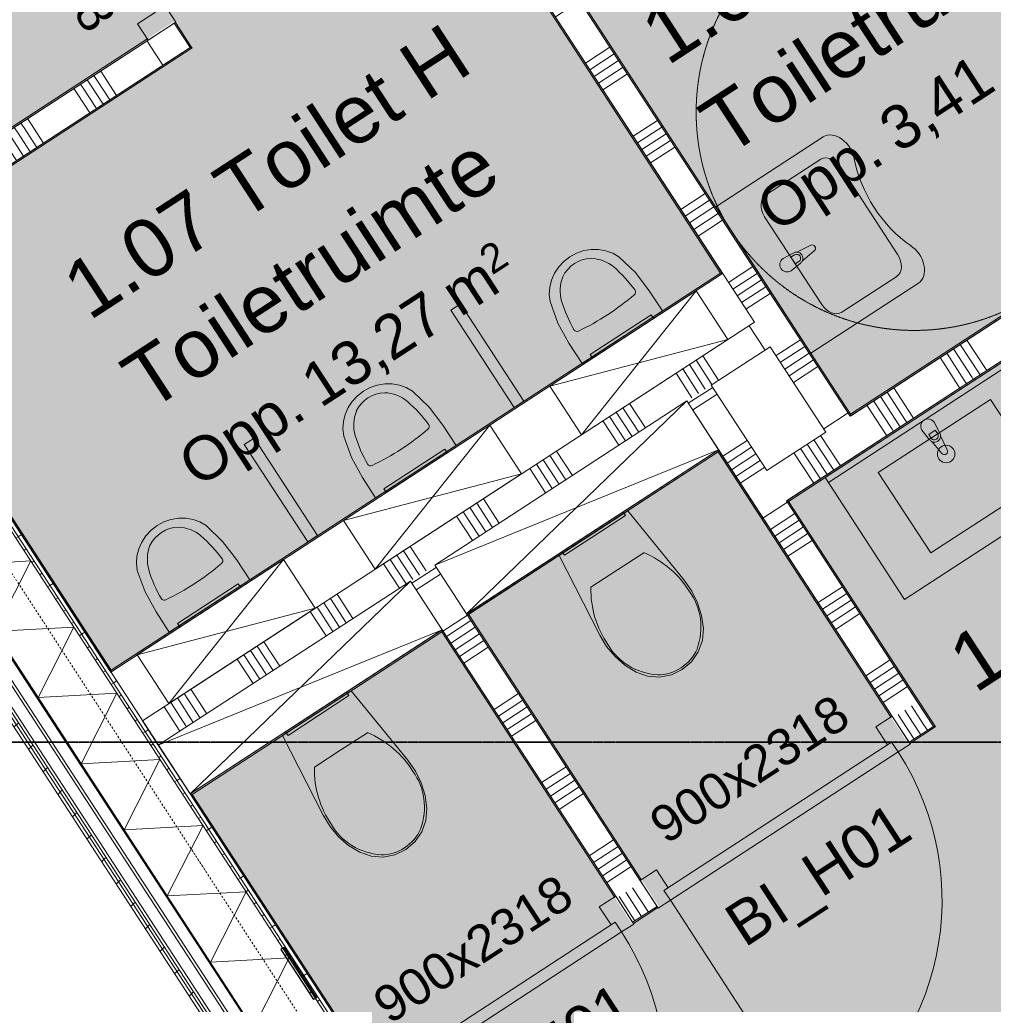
# Model space of a CAD drawing. Extents: x 0 to 92550, y 0 to 59400.
# Tile 11 of 87: x 22701 to 26048, y 18799 to 22184. Entities that reach past the tile are written whole.
import ezdxf
from ezdxf.xclip import XClip

# ---------------------------------------------------------------- set-up
doc = ezdxf.new("R2010")
doc.units = 0
doc.header["$MEASUREMENT"] = 0
doc.header["$XCLIPFRAME"] = 0
for name, pattern in [('Streep-punt fijn', [1251.000023, 626.000023, -312.5, 0, -312.5]), ('Streep-streepje', [1300, 1000, -100, 100, -100]), ('Streeplijn fijn', [234.119993, 155.999994, -78.119999]), ('Wipeout_Contour', [100000, 0, -100000])]:
    doc.linetypes.add(name, pattern=pattern)
for name, color, linetype in [('ZZ 21 Buitenwand spouwblad baksteen', 7, 'Continuous'), ('ZZ 21 Buitenwand spouwblad hsb', 7, 'Continuous'), ('ZZ 22 Binnenwand metal stud', 7, 'Continuous'), ('ZZ 28 HDC staalconstructies', 7, 'Continuous'), ('ZZ 41 Buitenwandafwerking gevelhout', 7, 'Continuous'), ('ZZ 42 Binnenwandafwerking wandtegelwerk', 7, 'Continuous'), ('ZZ 72 Vaste inrichting', 7, 'Continuous'), ('ZZ 74 Sanitair', 7, 'Continuous'), ('ZZ A Stramien', 7, 'Continuous'), ('ZZ Aankleding 2D tek', 7, 'Continuous'), ('ZZ Markers doorsnede', 7, 'Continuous'), ('ZZ Zone Gebruiksruimten', 7, 'Continuous')]:
    doc.layers.add(name, color=color, linetype=linetype)
doc.styles.add('GENERATED_STYLE_1', font='arial.ttf')

# ---------------------------------------------------------------- blocks, each defined once
blk = doc.blocks.new('*X85')
at = {"layer": 'ZZ 22 Binnenwand metal stud', "color": 7, "linetype": 'Continuous', "lineweight": 5, "ltscale": 0.01}
for p, q in [((26980.6, 21609), (26916.9, 21706.9)), ((27003.6, 21624), (26939.9, 21721.8)), ((26934.6, 21579.1), (26870.9, 21676.9)), ((26957.6, 21594), (26893.9, 21691.9)), ((26962.1, 21587.1), (26957.6, 21594)), ((26985.1, 21602.1), (26980.6, 21609)), ((27008.1, 21617.1), (27003.6, 21624)), ((26775.2, 21475.3), (26711.5, 21573.1)), ((26939.1, 21572.2), (26934.6, 21579.1)), ((26706.2, 21430.3), (26642.5, 21528.2)), ((26729.2, 21445.3), (26665.5, 21543.2)), ((26752.2, 21460.3), (26688.5, 21558.1)), ((26683.2, 21415.4), (26619.5, 21513.2)), ((26756.7, 21453.4), (26752.2, 21460.3)), ((26779.7, 21468.4), (26775.2, 21475.3)), ((26710.7, 21423.4), (26706.2, 21430.3)), ((26733.7, 21438.4), (26729.2, 21445.3)), ((26500.8, 21296.6), (26437.1, 21394.4)), ((26523.8, 21311.5), (26460.1, 21409.4)), ((26687.7, 21408.5), (26683.2, 21415.4)), ((26454.8, 21266.6), (26391.1, 21364.5)), ((26477.8, 21281.6), (26414.1, 21379.5)), ((26431.8, 21251.7), (26368.1, 21349.5)), ((26505.3, 21289.7), (26500.8, 21296.6)), ((26528.3, 21304.6), (26523.8, 21311.5)), ((26459.3, 21259.7), (26454.8, 21266.6)), ((26482.3, 21274.7), (26477.8, 21281.6)), ((26249.4, 21132.9), (26185.7, 21230.7)), ((26272.4, 21147.8), (26208.7, 21245.7)), ((26436.3, 21244.8), (26431.8, 21251.7)), ((26203.4, 21102.9), (26139.7, 21200.8)), ((26226.4, 21117.9), (26162.7, 21215.8)), ((26180.4, 21088), (26116.7, 21185.8)), ((26253.9, 21126), (26249.4, 21132.9)), ((26276.9, 21140.9), (26272.4, 21147.8)), ((26184.9, 21081.1), (26180.4, 21088)), ((26207.9, 21096), (26203.4, 21102.9)), ((26230.9, 21111), (26226.4, 21117.9)), ((25975, 20954.2), (25911.3, 21052)), ((25998, 20969.2), (25934.3, 21067)), ((26021, 20984.1), (25957.3, 21082)), ((25929, 20924.3), (25865.3, 21022.1)), ((25952, 20939.2), (25888.3, 21037.1)), ((26025.5, 20977.2), (26021, 20984.1)), ((25979.5, 20947.3), (25975, 20954.2)), ((26002.5, 20962.3), (25998, 20969.2)), ((25769.6, 20820.4), (25705.9, 20918.3)), ((25933.5, 20917.4), (25929, 20924.3)), ((25956.5, 20932.3), (25952, 20939.2)), ((25723.6, 20790.5), (25659.9, 20888.3)), ((25746.6, 20805.5), (25682.9, 20903.3)), ((25677.6, 20760.5), (25613.9, 20858.4)), ((25700.6, 20775.5), (25636.9, 20873.4)), ((25774.1, 20813.5), (25769.6, 20820.4)), ((25728.1, 20783.6), (25723.6, 20790.5)), ((25751.1, 20798.6), (25746.6, 20805.5)), ((25518.2, 20656.7), (25454.5, 20754.6)), ((25682.1, 20753.7), (25677.6, 20760.5)), ((25705.1, 20768.6), (25700.6, 20775.5)), ((25472.2, 20626.8), (25408.5, 20724.6)), ((25495.2, 20641.8), (25431.5, 20739.6)), ((25426.2, 20596.8), (25362.5, 20694.7)), ((25449.2, 20611.8), (25385.5, 20709.7)), ((25522.7, 20649.8), (25518.2, 20656.7)), ((25453.7, 20604.9), (25449.2, 20611.8)), ((25476.7, 20619.9), (25472.2, 20626.8)), ((25499.7, 20634.9), (25495.2, 20641.8)), ((25430.7, 20589.9), (25426.2, 20596.8))]:
    blk.add_line(p, q, dxfattribs=at)
blk = doc.blocks.new('*X93')
at = {"layer": 'ZZ 22 Binnenwand metal stud', "color": 7, "linetype": 'Continuous', "lineweight": 5, "ltscale": 0.01}
for p, q in [((24402.9, 22591.7), (24319.1, 22537.2)), ((24417.9, 22568.7), (24334.1, 22514.2)), ((24432.9, 22545.7), (24349.1, 22491.2)), ((24447.9, 22522.8), (24364.1, 22468.2)), ((24462.8, 22499.8), (24379, 22445.2)), ((24566.6, 22340.3), (24482.8, 22285.8)), ((24581.6, 22317.3), (24497.8, 22262.8)), ((24596.6, 22294.3), (24512.8, 22239.8)), ((24611.6, 22271.4), (24527.8, 22216.8)), ((24626.5, 22248.4), (24542.7, 22193.8)), ((24730.4, 22088.9), (24646.6, 22034.4)), ((24745.3, 22065.9), (24661.5, 22011.4)), ((24760.3, 22042.9), (24676.5, 21988.4)), ((24775.3, 22020), (24691.5, 21965.4)), ((24790.2, 21997), (24706.4, 21942.4)), ((24894.1, 21837.5), (24810.3, 21783)), ((24909, 21814.5), (24825.2, 21760)), ((24924, 21791.6), (24840.2, 21737)), ((24939, 21768.6), (24855.2, 21714)), ((24953.9, 21745.6), (24870.1, 21691)), ((25057.8, 21586.1), (24974, 21531.6)), ((25072.7, 21563.1), (24988.9, 21508.6)), ((25087.7, 21540.2), (25003.9, 21485.6)), ((25102.7, 21517.2), (25018.9, 21462.6)), ((25117.6, 21494.2), (25033.8, 21439.6)), ((25221.5, 21334.7), (25137.7, 21280.2)), ((25236.4, 21311.7), (25152.6, 21257.2)), ((25251.4, 21288.8), (25167.6, 21234.2)), ((25266.4, 21265.8), (25182.6, 21211.2)), ((25281.3, 21242.8), (25197.6, 21188.2)), ((25385.2, 21083.3), (25301.4, 21028.8)), ((25400.1, 21060.3), (25316.3, 21005.8)), ((25415.1, 21037.4), (25331.3, 20982.8)), ((25430.1, 21014.4), (25346.3, 20959.8)), ((25445.1, 20991.4), (25361.3, 20936.8)), ((25548.9, 20831.9), (25465.1, 20777.4))]:
    blk.add_line(p, q, dxfattribs=at)
blk = doc.blocks.new('*X115')
at = {"layer": 'ZZ 22 Binnenwand metal stud', "color": 7, "linetype": 'Continuous', "lineweight": 5, "ltscale": 0.01}
for p, q in [((23139.2, 22110.9), (23150.3, 22093.9)), ((23150.3, 22093.9), (23193.8, 22027.1)), ((22979.8, 22007.1), (22990.9, 21990.1)), ((22933.8, 21977.2), (22944.9, 21960.2)), ((22956.8, 21992.1), (22967.9, 21975.1)), ((22967.9, 21975.1), (23011.4, 21908.3)), ((22990.9, 21990.1), (23034.4, 21923.3)), ((22887.8, 21947.2), (22898.9, 21930.2)), ((22910.8, 21962.2), (22921.9, 21945.2)), ((22921.9, 21945.2), (22965.4, 21878.4)), ((22944.9, 21960.2), (22988.4, 21893.4)), ((22898.9, 21930.2), (22942.4, 21863.4)), ((22728.4, 21843.4), (22739.5, 21826.4)), ((22659.4, 21798.5), (22670.5, 21781.5)), ((22682.4, 21813.5), (22693.5, 21796.4)), ((22693.5, 21796.4), (22737, 21729.7)), ((22705.4, 21828.4), (22716.5, 21811.4)), ((22716.5, 21811.4), (22760, 21744.6)), ((22739.5, 21826.4), (22783, 21759.6)), ((22636.5, 21783.5), (22647.5, 21766.5)), ((22647.5, 21766.5), (22691, 21699.7)), ((22670.5, 21781.5), (22714, 21714.7)), ((22454, 21664.7), (22465.1, 21647.7)), ((22477, 21679.7), (22488.1, 21662.7)), ((22488.1, 21662.7), (22531.6, 21595.9)), ((22408, 21634.8), (22419.1, 21617.8)), ((22431, 21649.8), (22442.1, 21632.7)), ((22442.1, 21632.7), (22485.6, 21566)), ((22465.1, 21647.7), (22508.6, 21580.9)), ((22385.1, 21619.8), (22396.1, 21602.8)), ((22396.1, 21602.8), (22439.6, 21536)), ((22419.1, 21617.8), (22462.6, 21551)), ((22202.6, 21501), (22213.7, 21484)), ((22225.6, 21516), (22236.7, 21499)), ((22236.7, 21499), (22280.2, 21432.2)), ((22156.6, 21471.1), (22167.7, 21454.1)), ((22179.6, 21486), (22190.7, 21469)), ((22190.7, 21469), (22234.2, 21402.2)), ((22213.7, 21484), (22257.2, 21417.2)), ((22133.7, 21456.1), (22144.7, 21439.1)), ((22144.7, 21439.1), (22188.2, 21372.3)), ((22167.7, 21454.1), (22211.2, 21387.3))]:
    blk.add_line(p, q, dxfattribs=at)
blk = doc.blocks.new('*X127')
at = {"layer": 'ZZ 22 Binnenwand metal stud', "color": 7, "linetype": 'Continuous', "lineweight": 5, "ltscale": 0.01}
for p, q in [((24049.5, 20246.3), (24133.3, 20300.9)), ((24064.5, 20223.3), (24148.3, 20277.9)), ((24168.3, 20063.9), (24252.1, 20118.5)), ((24183.3, 20040.9), (24267.1, 20095.5)), ((24198.3, 20017.9), (24282.1, 20072.5)), ((24213.2, 19994.9), (24297, 20049.5)), ((24228.2, 19971.9), (24312, 20026.5)), ((24332, 19812.5), (24415.8, 19867.1)), ((24347, 19789.5), (24430.8, 19844.1)), ((24362, 19766.5), (24445.8, 19821.1)), ((24376.9, 19743.5), (24460.7, 19798.1)), ((24391.9, 19720.5), (24475.7, 19775.1)), ((24495.7, 19561.1), (24579.5, 19615.7)), ((24510.7, 19538.1), (24594.5, 19592.7)), ((24525.7, 19515.1), (24609.5, 19569.7)), ((24540.6, 19492.1), (24624.4, 19546.7)), ((24555.6, 19469.1), (24639.4, 19523.7)), ((24659.4, 19309.7), (24743.2, 19364.3)), ((24674.4, 19286.7), (24758.2, 19341.3)), ((24689.4, 19263.7), (24773.2, 19318.3)), ((24704.4, 19240.7), (24788.2, 19295.3)), ((24719.3, 19217.7), (24803.1, 19272.3))]:
    blk.add_line(p, q, dxfattribs=at)
blk = doc.blocks.new('*X128')
at = {"layer": 'ZZ 22 Binnenwand metal stud', "color": 7, "linetype": 'Continuous', "lineweight": 5, "ltscale": 0.01}
for p, q in [((25744.5, 19809.7), (25770.7, 19769.4)), ((25767.5, 19824.7), (25808.7, 19761.4)), ((25721.5, 19794.8), (25732.8, 19777.5))]:
    blk.add_line(p, q, dxfattribs=at)
blk = doc.blocks.new('*X129')
at = {"layer": 'ZZ 22 Binnenwand metal stud', "color": 7, "linetype": 'Continuous', "lineweight": 5, "ltscale": 0.01}
for p, q in [((24807.8, 19199.8), (24862.4, 19116)), ((24761.9, 19169.9), (24816.4, 19086.1)), ((24784.9, 19184.9), (24839.4, 19101.1))]:
    blk.add_line(p, q, dxfattribs=at)
blk = doc.blocks.new('*X130')
at = {"layer": 'ZZ 22 Binnenwand metal stud', "color": 7, "linetype": 'Continuous', "lineweight": 5, "ltscale": 0.01}
for p, q in [((25732.8, 19777.5), (25776.1, 19711)), ((25770.7, 19769.4), (25799, 19725.9)), ((25808.7, 19761.4), (25822, 19740.9))]:
    blk.add_line(p, q, dxfattribs=at)
blk = doc.blocks.new('*X131')
at = {"layer": 'ZZ 22 Binnenwand metal stud', "color": 7, "linetype": 'Continuous', "lineweight": 5, "ltscale": 0.01}
for p, q in [((24999.8, 20865.1), (25083.6, 20919.7)), ((25014.8, 20842.1), (25098.6, 20896.7)), ((25118.6, 20682.7), (25202.4, 20737.3)), ((25133.6, 20659.7), (25217.4, 20714.3)), ((25148.5, 20636.7), (25232.3, 20691.3)), ((25163.5, 20613.7), (25247.3, 20668.3)), ((25178.5, 20590.7), (25262.3, 20645.3)), ((25282.3, 20431.3), (25366.1, 20485.9)), ((25297.3, 20408.3), (25381.1, 20462.9)), ((25312.3, 20385.3), (25396.1, 20439.9)), ((25327.2, 20362.3), (25411, 20416.9)), ((25342.2, 20339.3), (25426, 20393.9)), ((25446, 20179.9), (25529.8, 20234.5)), ((25461, 20156.9), (25544.8, 20211.5)), ((25476, 20133.9), (25559.8, 20188.5)), ((25490.9, 20110.9), (25574.7, 20165.5)), ((25505.9, 20088), (25589.7, 20142.5)), ((25609.7, 19928.5), (25693.5, 19983.1)), ((25624.7, 19905.5), (25708.5, 19960.1)), ((25639.7, 19882.5), (25723.5, 19937.1)), ((25654.6, 19859.5), (25738.4, 19914.1)), ((25669.6, 19836.6), (25753.4, 19891.1))]:
    blk.add_line(p, q, dxfattribs=at)
blk = doc.blocks.new('*X132')
at = {"layer": 'ZZ 22 Binnenwand metal stud', "color": 7, "linetype": 'Continuous', "lineweight": 5, "ltscale": 0.01}
for p, q in [((25208.9, 21131.7), (25263.5, 21047.9)), ((25049.5, 21027.8), (25104, 20944)), ((25003.5, 20997.9), (25058.1, 20914.1)), ((25026.5, 21012.9), (25081.1, 20929.1)), ((24957.5, 20968), (25012.1, 20884.2)), ((24980.5, 20982.9), (25035.1, 20899.1)), ((24775.1, 20849.2), (24829.7, 20765.4)), ((24798.1, 20864.1), (24852.7, 20780.3)), ((24729.1, 20819.2), (24783.7, 20735.4)), ((24752.1, 20834.2), (24806.7, 20750.4)), ((24706.1, 20804.3), (24760.7, 20720.5)), ((24523.7, 20685.5), (24578.3, 20601.7)), ((24546.7, 20700.4), (24601.3, 20616.6)), ((24477.7, 20655.5), (24532.3, 20571.7)), ((24500.7, 20670.5), (24555.3, 20586.7)), ((24454.7, 20640.6), (24509.3, 20556.8)), ((24272.3, 20521.8), (24326.9, 20438)), ((24295.3, 20536.7), (24349.9, 20452.9)), ((24203.3, 20476.8), (24257.9, 20393)), ((24226.3, 20491.8), (24280.9, 20408)), ((24249.3, 20506.8), (24303.9, 20423)), ((23997.9, 20343.1), (24052.5, 20259.3)), ((24020.9, 20358.1), (24075.5, 20274.3)), ((24043.9, 20373), (24098.5, 20289.2)), ((23951.9, 20313.1), (24006.5, 20229.3)), ((23974.9, 20328.1), (24029.5, 20244.3)), ((23792.5, 20209.3), (23847.1, 20125.5)), ((23746.5, 20179.4), (23801.1, 20095.6)), ((23769.5, 20194.3), (23824.1, 20110.5)), ((23700.5, 20149.4), (23755.1, 20065.6)), ((23723.5, 20164.4), (23778.1, 20080.6)), ((23541.1, 20045.6), (23595.7, 19961.8)), ((23495.1, 20015.7), (23549.7, 19931.9)), ((23518.1, 20030.6), (23572.7, 19946.8)), ((23449.1, 19985.7), (23503.7, 19901.9)), ((23472.1, 20000.7), (23526.7, 19916.9)), ((23289.7, 19881.9), (23344.3, 19798.1)), ((23220.7, 19837), (23275.3, 19753.2)), ((23243.7, 19852), (23298.3, 19768.2)), ((23266.7, 19866.9), (23321.3, 19783.1)), ((23197.7, 19822), (23252.3, 19738.2))]:
    blk.add_line(p, q, dxfattribs=at)
blk = doc.blocks.new('*X215')
at = {"layer": 'ZZ 21 Buitenwand spouwblad hsb', "color": 7, "linetype": 'Continuous', "lineweight": 5, "ltscale": 0.01}
for p, q in [((22468.5, 20308.4), (22739.5, 20322.9)), ((22616.6, 20081), (22739.5, 20322.9)), ((22616.6, 20081), (22887.6, 20095.6)), ((22764.7, 19853.6), (22887.6, 20095.6)), ((22764.7, 19853.6), (23035.6, 19868.2)), ((22912.7, 19626.2), (23035.6, 19868.2)), ((22912.7, 19626.2), (23183.7, 19640.8)), ((23060.8, 19398.8), (23183.7, 19640.8)), ((23060.8, 19398.8), (23331.8, 19413.4)), ((23208.9, 19171.4), (23331.8, 19413.4)), ((23208.9, 19171.4), (23479.9, 19186)), ((23357, 18944.1), (23479.9, 19186)), ((23357, 18944.1), (23627.9, 18958.6)), ((23505, 18716.7), (23627.9, 18958.6))]:
    blk.add_line(p, q, dxfattribs=at)
blk = doc.blocks.new('Drawing_1_1', base_point=(5738.9, 6500))
at = {"layer": 'ZZ 42 Binnenwandafwerking wandtegelwerk', "linetype": 'Continuous', "lineweight": 0, "true_color": 0x7f7f7f}
for points in [[(24211.8, 22702), (24207.6, 22699.2), (25110.7, 21312.4), (25114.9, 21315.1)], [(25557.6, 20827.7), (24357.1, 22671.3), (24352.9, 22668.5), (25553.4, 20825)], [(23236.7, 22174.4), (23232.5, 22171.7), (23287.1, 22087.9), (23291.3, 22090.6)], [(23287.1, 22087.9), (22167.5, 21358.8), (22170.3, 21354.7), (23289.8, 22083.7)], [(23291.3, 22090.6), (23287.1, 22087.9), (23294, 22086.4)], [(23287.1, 22087.9), (23289.8, 22083.7), (23294, 22086.4)], [(26940.3, 21728.1), (25557.6, 20827.7), (25560.3, 20823.5), (26943, 21723.9)], [(25344.7, 20527.9), (27108, 21676.2), (27100.1, 21677), (25342, 20532.1)], [(25110.7, 21312.4), (23015.8, 19948.2), (23018.5, 19944), (25113.5, 21308.2)], [(25114.9, 21315.1), (25110.7, 21312.4), (25117.7, 21310.9)], [(25110.7, 21312.4), (25113.5, 21308.2), (25117.7, 21310.9)], [(22243.2, 21134.6), (22239, 21131.9), (23011.6, 19945.4), (23015.8, 19948.2)], [(25553.4, 20825), (25556.1, 20820.8), (25557.6, 20827.7)], [(25557.6, 20827.7), (25556.1, 20820.8), (25560.3, 20823.5)], [(23015.8, 19948.2), (23011.6, 19945.4), (23014.3, 19941.2)], [(23015.8, 19948.2), (23014.3, 19941.2), (23018.5, 19944)], [(25758.7, 19699.7), (25761.5, 19695.5), (25845.3, 19750.1), (25842.5, 19754.3)], [(24892.2, 19135.5), (24808.4, 19080.9), (24811.2, 19076.7), (24895, 19131.3)]]:
    blk.add_hatch(color=8, dxfattribs=at).paths.add_polyline_path(points)
at = {"layer": 'ZZ Aankleding 2D tek', "linetype": 'Continuous', "lineweight": 0, "true_color": 0xe4e7e8}
for points in [[(21050.8, 23332.2), (21609.6, 22474.1), (22615.2, 23128.9), (22675.2, 23036.7), (21669.6, 22381.9), (22228.4, 21523.8), (23234, 22178.6), (23294, 22086.4), (22174.5, 21357.4), (22296.8, 21169.5), (22243.2, 21134.6), (23015.8, 19948.2), (25110.7, 21312.4), (24204.9, 22703.4), (25679.8, 23663.8), (24453.1, 25547.6), (22056.4, 23987)], [(26940.3, 21728.1), (25848.9, 23404.1), (24927.1, 22803.8), (24818, 22971.4), (24357.1, 22671.3), (25557.6, 20827.7)], [(24152.2, 20079.6), (23294.1, 19520.8), (23853.4, 18661.8), (25343.2, 16374), (25396.8, 16408.9), (25511.3, 16233.1), (26315.8, 16756.9), (25661, 17762.5), (25753.2, 17822.5), (26408, 16817), (27266.1, 17375.7), (26611.3, 18381.3), (26703.4, 18441.3), (27358.3, 17435.8), (28213.9, 17992.9), (28213.9, 19293.6), (27625.8, 18910.7), (27565.7, 19002.9), (28213.9, 19424.9), (28213.9, 21676.2), (27108, 21676.2), (26295, 21146.8), (25344.7, 20527.9), (25849.4, 19752.8), (25757.3, 19692.8), (25102.4, 20698.4), (24244.3, 20139.6), (24899.2, 19134), (24807, 19074)]]:
    blk.add_hatch(color=254, dxfattribs=at).paths.add_polyline_path(points)
at = {"layer": 'ZZ 42 Binnenwandafwerking wandtegelwerk', "color": 7, "linetype": 'Continuous', "lineweight": 9, "ltscale": 0.01}
for p, q in [((23236.7, 22174.4), (23232.5, 22171.7)), ((23236.7, 22174.4), (23232.5, 22171.7)), ((25761.5, 19695.5), (25758.7, 19699.7)), ((25761.5, 19695.5), (25758.7, 19699.7)), ((24895, 19131.3), (24892.2, 19135.5)), ((24895, 19131.3), (24892.2, 19135.5)), ((24811.2, 19076.7), (24808.4, 19080.9)), ((24811.2, 19076.7), (24808.4, 19080.9))]:
    blk.add_line(p, q, dxfattribs=at)
at = {"layer": 'ZZ 42 Binnenwandafwerking wandtegelwerk', "color": 7, "linetype": 'Continuous', "lineweight": 9, "ltscale": 0.01, "flags": 128}
for points in [[(24204.9, 22703.4), (25110.7, 21312.4)], [(25114.9, 21315.1), (24211.8, 22702)], [(24350.2, 22672.7), (25556.1, 20820.8)], [(25557.6, 20827.7), (24357.1, 22671.3)], [(23232.5, 22171.7), (23287.1, 22087.9)], [(23291.3, 22090.6), (23236.7, 22174.4)], [(23287.1, 22087.9), (22167.5, 21358.8)], [(22170.3, 21354.7), (23294, 22086.4)], [(23294, 22086.4), (23291.3, 22090.6)], [(26940.3, 21728.1), (25557.6, 20827.7)], [(25560.3, 20823.5), (26943, 21723.9)], [(27098.8, 21676.2), (25342, 20532.1)], [(25344.7, 20527.9), (27108, 21676.2)], [(23014.3, 19941.2), (25117.7, 21310.9)], [(25110.7, 21312.4), (23015.8, 19948.2)], [(25117.7, 21310.9), (25114.9, 21315.1)], [(22236.2, 21136.1), (23011.6, 19945.4)], [(23015.8, 19948.2), (22243.2, 21134.6)], [(25556.1, 20820.8), (25560.3, 20823.5)], [(23014.3, 19941.2), (23011.6, 19945.4)], [(25842.5, 19754.3), (25758.7, 19699.7)], [(25761.5, 19695.5), (25845.3, 19750.1)], [(24892.2, 19135.5), (24808.4, 19080.9)], [(24811.2, 19076.7), (24895, 19131.3)]]:
    blk.add_lwpolyline(points, dxfattribs=at)
at = {"layer": 'ZZ 74 Sanitair', "color": 7, "linetype": 'Continuous', "lineweight": 9, "ltscale": 0.01}
for p, q in [((25026.9, 21251.8), (24633.2, 20756.8)), ((25136, 21084.2), (24524.1, 20924.4)), ((24237.4, 20141), (24994.8, 20872.9)), ((24317.4, 20789.8), (23923.7, 20294.8)), ((24128.3, 20308.6), (25103.9, 20705.3)), ((24426.5, 20622.2), (23814.6, 20462.4)), ((24756, 20292.1), (24847.3, 20351.5)), ((23607.9, 20327.8), (23214.2, 19832.8)), ((24664.7, 20232.6), (24756, 20292.1)), ((23287.1, 19522.2), (24044.5, 20254.1)), ((23717, 20160.2), (23105.1, 20000.4)), ((23178, 19689.8), (24153.6, 20086.5)), ((23805.7, 19673.3), (23897, 19732.7)), ((23714.4, 19613.8), (23805.7, 19673.3))]:
    blk.add_line(p, q, dxfattribs=at)
at = {"layer": 'ZZ 74 Sanitair', "color": 7, "linetype": 'Continuous', "lineweight": 9, "ltscale": 0.01, "flags": 128}
for points in [[(24524.7, 21214.6), (24551.6, 21140.6), (24589.2, 21071.8), (24634.5, 21002.2), (24911, 21182.3), (24865.7, 21251.8), (24818, 21314.1), (24761.2, 21368.5), (24739.9, 21381.1), (24716.4, 21389.6), (24691.5, 21394), (24665.9, 21394.1), (24640.3, 21389.8), (24615.7, 21381.3), (24592.7, 21368.8), (24572, 21352.8), (24554.2, 21333.7), (24540, 21312.1), (24529.6, 21288.6), (24523.6, 21264.1), (24521.9, 21239.1)], [(25026.9, 21251.8), (24524.1, 20924.4), (24633.2, 20756.8), (25136, 21084.2)], [(24880.2, 21156.3), (24872, 21168.9), (24662.5, 21032.4), (24670.7, 21019.9)], [(23815.2, 20752.5), (23842.1, 20678.6), (23879.7, 20609.8), (23925, 20540.2), (24201.5, 20720.3), (24156.2, 20789.8), (24108.5, 20852.1), (24051.7, 20906.5), (24030.4, 20919.1), (24006.9, 20927.6), (23982, 20932), (23956.4, 20932.1), (23930.8, 20927.8), (23906.2, 20919.3), (23883.2, 20906.8), (23862.5, 20890.8), (23844.7, 20871.7), (23830.5, 20850.1), (23820.1, 20826.6), (23814.1, 20802.1), (23812.4, 20777.1)], [(24237.4, 20141), (25103.9, 20705.3), (24994.8, 20872.9), (24128.3, 20308.6)], [(24317.4, 20789.8), (23814.6, 20462.4), (23923.7, 20294.8), (24426.5, 20622.2)], [(24170.7, 20694.3), (24162.5, 20706.9), (23953, 20570.4), (23961.2, 20557.9)], [(25031.9, 20179), (25045.2, 20135.7), (25051.7, 20090.9), (25048, 20049.7), (25033.9, 20010.7), (25010.4, 19976.7), (24979, 19949.7), (24941.6, 19931.9), (24900.9, 19924.1), (24859.6, 19927), (24820.4, 19940.3), (24782.1, 19964.3), (24747.9, 19994.1), (24718.8, 20028.7), (24695.4, 20067.5), (24555.3, 20342), (24791.5, 20495.9), (24986, 20256.7), (25011.9, 20219.6)], [(24565.9, 20355), (24574.1, 20342.4), (24783.6, 20478.8), (24775.4, 20491.4)], [(23105.7, 20290.5), (23132.6, 20216.6), (23170.2, 20147.7), (23215.5, 20078.2), (23492, 20258.3), (23446.7, 20327.8), (23399, 20390.1), (23342.2, 20444.5), (23320.9, 20457), (23297.4, 20465.6), (23272.5, 20470), (23246.9, 20470), (23221.3, 20465.7), (23196.7, 20457.2), (23173.7, 20444.8), (23153, 20428.8), (23135.2, 20409.7), (23121, 20388.1), (23110.6, 20364.6), (23104.6, 20340), (23102.9, 20315.1)], [(23607.9, 20327.8), (23105.1, 20000.4), (23214.2, 19832.8), (23717, 20160.2)], [(23287.1, 19522.2), (24153.6, 20086.5), (24044.5, 20254.1), (23178, 19689.8)], [(23461.2, 20232.3), (23453, 20244.8), (23243.5, 20108.4), (23251.7, 20095.8)], [(24081.6, 19560.2), (24094.9, 19516.9), (24101.4, 19472.1), (24097.7, 19430.9), (24083.6, 19391.9), (24060.1, 19357.9), (24028.7, 19330.9), (23991.3, 19313.1), (23950.6, 19305.3), (23909.3, 19308.2), (23870.1, 19321.5), (23831.8, 19345.5), (23797.6, 19375.2), (23768.5, 19409.9), (23745.1, 19448.7), (23605, 19723.2), (23841.2, 19877.1), (24035.7, 19637.8), (24061.7, 19600.8)], [(23615.6, 19736.1), (23623.8, 19723.6), (23833.3, 19860), (23825.1, 19872.6)]]:
    blk.add_lwpolyline(points, close=True, dxfattribs=at)
at = {"layer": 'ZZ 74 Sanitair', "color": 7, "linetype": 'Continuous', "lineweight": 9, "ltscale": 0.01}
for centre, major_axis, ratio, start_param, end_param in [((24662.2, 21262), (89.3, 58.1), 0.93164, 0.993922, 2.14767), ((24649.1, 21228), (119.3, 77.7), 0.93164, 0.281267, 0.907188), ((24358.5, 20922.2), (474.2, 308.8), 0.93164, 0.051883, 0.258047), ((24698.7, 21260.3), (119.3, 77.7), 0.93164, 2.234405, 2.860325), ((24312.7, 21798.7), (675.4, 439.8), 0.93164, 4.570129, 4.854649), ((24805.4, 21247.1), (11.2, 7.3), 0.93164, 4.895254, 6.197388), ((25095.9, 21402.3), (474.2, 308.8), 0.93164, 2.883545, 3.089709), ((24618, 21125), (11.2, 7.3), 0.93164, 3.22739, 4.529524), ((23952.7, 20800), (89.3, 58.1), 0.93164, 0.993922, 2.14767), ((23939.6, 20766), (119.3, 77.7), 0.93164, 0.281267, 0.907188), ((23649, 20460.2), (474.2, 308.8), 0.93164, 0.051883, 0.258047), ((23989.2, 20798.3), (119.3, 77.7), 0.93164, 2.234405, 2.860325), ((24095.9, 20785.1), (11.2, 7.3), 0.93164, 4.895254, 6.197388), ((24386.4, 20940.3), (474.2, 308.8), 0.93164, 2.883545, 3.089709), ((23603.2, 21336.7), (675.4, 439.8), 0.93164, 4.570129, 4.854649), ((23908.5, 20663), (11.2, 7.3), 0.93164, 3.22739, 4.529524), ((23243.2, 20338), (89.3, 58.1), 0.93164, 0.993922, 2.14767), ((23230.1, 20304), (119.3, 77.7), 0.93164, 0.281267, 0.907188), ((22939.5, 19998.1), (474.2, 308.8), 0.93164, 0.051883, 0.258047), ((23279.7, 20336.3), (119.3, 77.7), 0.93164, 2.234405, 2.860325), ((24642.3, 19993.7), (356.4, 232.1), 0.875546, 6.259569, 6.81259), ((22893.7, 20874.7), (675.4, 439.8), 0.93164, 4.570129, 4.854649), ((23386.4, 20323.1), (11.2, 7.3), 0.93164, 4.895254, 6.197388), ((23676.9, 20478.3), (474.2, 308.8), 0.93164, 2.883545, 3.089709), ((25074.9, 20275.4), (356.4, 232.1), 0.875546, 2.61219, 3.165211), ((24795.3, 20067.8), (215.3, 140.2), 0.875546, 5.438328, 6.338917), ((23199, 20201), (11.2, 7.3), 0.93164, 3.22739, 4.529524), ((24945.2, 20165.5), (215.3, 140.2), 0.875546, 3.085865, 3.986454), ((24908, 20057.2), (116.1, 75.6), 0.875546, 4.71825, 5.344893), ((24909.3, 20058.1), (116.1, 75.6), 0.875546, 4.079884, 4.706528), ((23692.1, 19374.9), (356.4, 232.1), 0.875546, 6.259569, 6.81259), ((24124.6, 19656.6), (356.4, 232.1), 0.875546, 2.61219, 3.165211), ((23845, 19449), (215.3, 140.2), 0.875546, 5.438328, 6.338917), ((23994.9, 19546.7), (215.3, 140.2), 0.875546, 3.085865, 3.986454), ((23957.7, 19438.4), (116.1, 75.6), 0.875546, 4.71825, 5.344893), ((23959.1, 19439.3), (116.1, 75.6), 0.875546, 4.079884, 4.706528)]:
    blk.add_ellipse(centre, major_axis=major_axis, ratio=ratio, start_param=start_param, end_param=end_param, dxfattribs=at)
at = {"layer": 'ZZ Zone Gebruiksruimten', "color": 255, "linetype": 'Continuous', "lineweight": 0, "ltscale": 0.01, "flags": 128}
for points in [[(21050.8, 23332.2), (22288.4, 21431.6), (22120.8, 21322.5), (23015.8, 19948.2), (25110.7, 21312.4), (24204.9, 22703.4), (25679.8, 23663.8), (24453.1, 25547.6)], [(24818, 22971.4), (24357.1, 22671.3), (25557.6, 20827.7), (26940.3, 21728.1), (25848.9, 23404.1), (24927.1, 22803.8)], [(25102.4, 20698.4), (23294.1, 19520.8), (25457.7, 16198.1), (28213.9, 17992.9), (28213.9, 21676.2), (27108, 21676.2), (25252.5, 20467.9)]]:
    blk.add_lwpolyline(points, close=True, dxfattribs=at)
at = {"color": 254, "linetype": 'Wipeout_Contour', "lineweight": 0, "ltscale": 123479.053426}
blk.add_wipeout([(19705, 24380), (19688.2, 24369.1), (28231.8, 11249), (28255.7, 11249)], dxfattribs=at).dxf.layer = 'ZZ 21 Buitenwand spouwblad baksteen'
at = {"color": 254, "linetype": 'Wipeout_Contour', "lineweight": 0, "ltscale": 123599.809878}
blk.add_wipeout([(19746.9, 24407.3), (19705, 24380), (28223.1, 11299), (28282.8, 11299)], dxfattribs=at).dxf.layer = 'ZZ 21 Buitenwand spouwblad baksteen'
at = {"layer": 'ZZ 21 Buitenwand spouwblad hsb', "linetype": 'Continuous', "lineweight": 0, "true_color": 0x000000}
h = blk.add_hatch(dxfattribs=at)
h.set_pattern_fill('930_Lijnen_vert_200_0001', color=18, style=0, pattern_type=2)
h.set_pattern_definition([(33.0715, (5738.87, 6500), (-109.137, 167.598), [])])
h.paths.add_polyline_path([(25330.8, 16383.8), (22247.2, 21119.3), (22236.3, 21112.2), (25319.9, 16376.8)])
h = blk.add_hatch(dxfattribs=at)
h.set_pattern_fill('325_Hout_plaatmateriaal__BC', color=18, style=0, pattern_type=2)
h.set_pattern_definition([(33.0715, (5738.867, 6500), (-27.28425, 41.89952), [])])
h.paths.add_polyline_path([(25319.9, 16376.8), (22236.3, 21112.2), (22228.7, 21107.3), (25312.4, 16371.8)])
at = {"layer": 'ZZ 21 Buitenwand spouwblad hsb', "linetype": 'Continuous', "lineweight": 0, "true_color": 0x7f7f7f}
blk.add_hatch(color=8, dxfattribs=at).paths.add_polyline_path([(22028.4, 20976.9), (25112.1, 16241.4), (25115.4, 16243.6), (22031.8, 20979.1)])
at = {"layer": 'ZZ 28 HDC staalconstructies', "linetype": 'Continuous', "lineweight": 0, "true_color": 0x000000}
h = blk.add_hatch(dxfattribs=at)
h.set_pattern_fill('515_Staal_0001', color=18, style=0, pattern_type=2)
h.set_pattern_definition([(45, (5738.87, 6500), (-159.099, 159.099), []), (45, (5685.83, 6553.03), (-159.099, 159.099), [])])
h.paths.add_polyline_path([(23609.5, 18994.2), (23599.5, 18987.7), (23711.6, 18815.4), (23721.7, 18821.9)])
at = {"layer": 'ZZ 41 Buitenwandafwerking gevelhout', "linetype": 'Continuous', "lineweight": 0, "true_color": 0x000000}
h = blk.add_hatch(dxfattribs=at)
h.set_pattern_fill('310_Naaldhout__01__0001', color=18, style=0, pattern_type=2)
h.set_pattern_definition([(45, (5738.87, 6500), (-63.6396, 63.6396), [])])
h.paths.add_polyline_path([(28250.3, 11239), (19696.6, 24374.5), (19679, 24363.1), (28225.2, 11239)])
at = {"layer": 'ZZ 42 Binnenwandafwerking wandtegelwerk', "linetype": 'Continuous', "lineweight": 0, "true_color": 0x7f7f7f}
for points in [[(22231.1, 21519.6), (23148.7, 22117.1), (23141.8, 22118.6), (22228.4, 21523.8)], [(24241.6, 20143.8), (24244.3, 20139.6), (25102.4, 20698.4), (25099.7, 20702.6)], [(25099.7, 20702.6), (25102.4, 20698.4), (25103.9, 20705.3)], [(25102.4, 20698.4), (25106.6, 20701.1), (25103.9, 20705.3)], [(25102.4, 20698.4), (25697.2, 19785), (25704.2, 19783.5), (25106.6, 20701.1)], [(25342, 20532.1), (25337.8, 20529.4), (25344.7, 20527.9)], [(25344.7, 20527.9), (25337.8, 20529.4), (25340.5, 20525.2)], [(25846.7, 19757), (25344.7, 20527.9), (25340.5, 20525.2), (25842.5, 19754.3)], [(24241.6, 20143.8), (24237.4, 20141), (24244.3, 20139.6)], [(24237.4, 20141), (24240.1, 20136.9), (24244.3, 20139.6)], [(24244.3, 20139.6), (24240.1, 20136.9), (24837.7, 19219.3), (24839.1, 19226.2)], [(24149.4, 20083.8), (23291.3, 19525), (23294.1, 19520.8), (24152.2, 20079.6)], [(24153.6, 20086.5), (24149.4, 20083.8), (24152.2, 20079.6)], [(24152.2, 20079.6), (24156.4, 20082.3), (24153.6, 20086.5)], [(24152.2, 20079.6), (24747, 19166.2), (24753.9, 19164.7), (24156.4, 20082.3)], [(25846.7, 19757), (25842.5, 19754.3), (25849.4, 19752.8)], [(25842.5, 19754.3), (25845.3, 19750.1), (25849.4, 19752.8)], [(23291.3, 19525), (23287.1, 19522.2), (23294.1, 19520.8)], [(23287.1, 19522.2), (23289.9, 19518.1), (23294.1, 19520.8)], [(23294.1, 19520.8), (23289.9, 19518.1), (23887.4, 18600.5), (23888.9, 18607.4)]]:
    blk.add_hatch(color=8, dxfattribs=at).paths.add_polyline_path(points)
at = {"layer": 'ZZ 21 Buitenwand spouwblad baksteen', "color": 7, "linetype": 'Continuous', "lineweight": 15, "ltscale": 0.01}
blk.add_line((19705, 24380), (28223.1, 11299), dxfattribs=at)
at = {"layer": 'ZZ 21 Buitenwand spouwblad baksteen', "color": 7, "linetype": 'Continuous', "lineweight": 15, "ltscale": 0.01, "flags": 128}
for points in [[(28282.8, 11299), (19746.9, 24407.3)], [(19688.2, 24369.1), (28231.8, 11249)]]:
    blk.add_lwpolyline(points, dxfattribs=at)
at = {"layer": 'ZZ 21 Buitenwand spouwblad hsb', "color": 7, "linetype": 'Continuous', "lineweight": 9, "ltscale": 0.01}
for p, q in [((25312.4, 16371.8), (22228.7, 21107.3)), ((25319.9, 16376.8), (22236.3, 21112.2)), ((22031.8, 20979.1), (25115.4, 16243.6))]:
    blk.add_line(p, q, dxfattribs=at)
at = {"layer": 'ZZ 21 Buitenwand spouwblad hsb', "color": 7, "linetype": 'Continuous', "lineweight": 9, "ltscale": 0.01, "flags": 128}
for points in [[(25330.8, 16383.8), (22247.2, 21119.3)], [(22028.4, 20976.9), (25112.1, 16241.4)]]:
    blk.add_lwpolyline(points, dxfattribs=at)
at = {"layer": 'ZZ 22 Binnenwand metal stud', "color": 7, "linetype": 'Continuous', "lineweight": 9, "ltscale": 0.01}
for p, q in [((23168.3, 22209.8), (23106.3, 22169.4)), ((23238.4, 22175.5), (23211.1, 22217.4)), ((23106.3, 22169.4), (23142.9, 22113.3)), ((23142.9, 22113.3), (23238.4, 22175.5)), ((25700.3, 19789.4), (25644.2, 19752.8)), ((25762.5, 19693.8), (25700.3, 19789.4)), ((25644.2, 19752.8), (25684.6, 19690.8)), ((24916.1, 19190.4), (25698.8, 19700.1)), ((25684.6, 19690.8), (25698.8, 19700.1)), ((25698.8, 19700.1), (25720.6, 19666.5)), ((25698.8, 19700.1), (25720.6, 19666.5)), ((25720.6, 19666.5), (24938, 19156.9)), ((25720.6, 19666.5), (25762.5, 19693.8)), ((24890, 19261.7), (24833.9, 19225.1)), ((24930.4, 19199.7), (24890, 19261.7)), ((24833.9, 19225.1), (24896.1, 19129.6)), ((24916.1, 19190.4), (24930.4, 19199.7)), ((24938, 19156.9), (24916.1, 19190.4)), ((24938, 19156.9), (24916.1, 19190.4)), ((24750.1, 19170.6), (24693.9, 19134)), ((24812.3, 19075), (24750.1, 19170.6)), ((24896.1, 19129.6), (24938, 19156.9)), ((24938, 19156.9), (25447.6, 18374.2)), ((24693.9, 19134), (24734.3, 19072)), ((23965.9, 18571.6), (24748.5, 19081.3)), ((24734.3, 19072), (24748.5, 19081.3)), ((24748.5, 19081.3), (24770.4, 19047.7)), ((24748.5, 19081.3), (24770.4, 19047.7)), ((24770.4, 19047.7), (24812.3, 19075)), ((24770.4, 19047.7), (23987.7, 18538.1))]:
    blk.add_line(p, q, dxfattribs=at)
at = {"layer": 'ZZ 22 Binnenwand metal stud', "color": 7, "linetype": 'Continuous', "lineweight": 15, "ltscale": 0.01}
for p, q in [((23232.5, 22171.7), (23148.7, 22117.1)), ((23232.5, 22171.7), (23148.7, 22117.1)), ((23232.5, 22171.7), (23148.7, 22117.1)), ((25758.7, 19699.7), (25704.2, 19783.5)), ((25758.7, 19699.7), (25704.2, 19783.5)), ((25758.7, 19699.7), (25704.2, 19783.5)), ((24892.2, 19135.5), (24837.7, 19219.3)), ((24892.2, 19135.5), (24837.7, 19219.3)), ((24892.2, 19135.5), (24837.7, 19219.3)), ((24808.4, 19080.9), (24753.9, 19164.7)), ((24808.4, 19080.9), (24753.9, 19164.7)), ((24808.4, 19080.9), (24753.9, 19164.7))]:
    blk.add_line(p, q, dxfattribs=at)
at = {"layer": 'ZZ 22 Binnenwand metal stud', "color": 7, "linetype": 'Continuous', "lineweight": 15, "ltscale": 0.01, "flags": 128}
for points in [[(25556.1, 20820.8), (24350.2, 22672.7)], [(24266.4, 22618.2), (25226.8, 21143.3)], [(23287.1, 22087.9), (23232.5, 22171.7)], [(23148.7, 22117.1), (22059.3, 21407.7)], [(23287.1, 22087.9), (23203.3, 22033.3)], [(22113.9, 21323.9), (23203.3, 22033.3)], [(26947.2, 21726.6), (25556.1, 20820.8)], [(25337.8, 20529.4), (27099.2, 21676.4)], [(25226.8, 21143.3), (23123.4, 19773.6)], [(25078.6, 20927.5), (25281.4, 21059.5)], [(25281.4, 21059.5), (25472.3, 20766.2)], [(25269.6, 20634.2), (25078.6, 20927.5)], [(24128.3, 20308.6), (24994.8, 20872.9)], [(24994.8, 20872.9), (25704.2, 19783.5)], [(25472.3, 20766.2), (25269.6, 20634.2)], [(25788, 19838.1), (25337.8, 20529.4)], [(24837.7, 19219.3), (24128.3, 20308.6)], [(23178, 19689.8), (24044.5, 20254.1)], [(24044.5, 20254.1), (24753.9, 19164.7)], [(25842.5, 19754.3), (25788, 19838.1)], [(23123.4, 19773.6), (23178, 19689.8)], [(25758.7, 19699.7), (25842.5, 19754.3)], [(24808.4, 19080.9), (24892.2, 19135.5)]]:
    blk.add_lwpolyline(points, dxfattribs=at)
at = {"layer": 'ZZ 22 Binnenwand metal stud', "color": 7, "linetype": 'Continuous', "lineweight": 9, "ltscale": 0.01}
for centre in [(24938, 19156.9), (23987.7, 18538.1)]:
    blk.add_arc(centre, 934, 303.0715, 33.0715, dxfattribs=at)
at = {"layer": 'ZZ 28 HDC staalconstructies', "color": 7, "linetype": 'Continuous', "lineweight": 25, "ltscale": 0.01}
for p, q in [((23609.5, 18994.2), (23599.5, 18987.7)), ((23599.5, 18987.7), (23711.6, 18815.4)), ((23609.5, 18994.2), (23721.7, 18821.9)), ((23721.7, 18821.9), (23711.6, 18815.4))]:
    blk.add_line(p, q, dxfattribs=at)
at = {"layer": 'ZZ 41 Buitenwandafwerking gevelhout', "color": 7, "linetype": 'Continuous', "lineweight": 5, "ltscale": 0.01}
for p, q in [((19696.6, 24374.5), (28225.5, 11277)), ((19738.5, 24401.8), (28256.5, 11321))]:
    blk.add_line(p, q, dxfattribs=at)
at = {"layer": 'ZZ 41 Buitenwandafwerking gevelhout', "color": 7, "linetype": 'Continuous', "lineweight": 5, "ltscale": 0.01, "flags": 128}
blk.add_lwpolyline([(28316.2, 11321), (19780.4, 24429.1)], dxfattribs=at)
at = {"layer": 'ZZ 41 Buitenwandafwerking gevelhout', "color": 7, "linetype": 'Continuous', "lineweight": 9, "ltscale": 0.01, "flags": 128}
blk.add_lwpolyline([(19679, 24363.1), (28238.9, 11218)], dxfattribs=at)
at = {"layer": 'ZZ 42 Binnenwandafwerking wandtegelwerk', "color": 7, "linetype": 'Continuous', "lineweight": 9, "ltscale": 0.01, "flags": 128}
for points in [[(22226.9, 21516.9), (23148.7, 22117.1)], [(23141.8, 22118.6), (22228.4, 21523.8)], [(25099.7, 20702.6), (24241.6, 20143.8)], [(24244.3, 20139.6), (25102.4, 20698.4)], [(25103.9, 20705.3), (25099.7, 20702.6)], [(25102.4, 20698.4), (25697.2, 19785)], [(25704.2, 19783.5), (25103.9, 20705.3)], [(25337.8, 20529.4), (25342, 20532.1)], [(25337.8, 20529.4), (25842.5, 19754.3)], [(25849.4, 19752.8), (25344.7, 20527.9)], [(24237.4, 20141), (24241.6, 20143.8)], [(24237.4, 20141), (24837.7, 19219.3)], [(24839.1, 19226.2), (24244.3, 20139.6)], [(24149.4, 20083.8), (23291.3, 19525)], [(23294.1, 19520.8), (24152.2, 20079.6)], [(24153.6, 20086.5), (24149.4, 20083.8)], [(24152.2, 20079.6), (24747, 19166.2)], [(24753.9, 19164.7), (24153.6, 20086.5)], [(25849.4, 19752.8), (25845.3, 19750.1)], [(23287.1, 19522.2), (23291.3, 19525)], [(23287.1, 19522.2), (23887.4, 18600.5)], [(23888.9, 18607.4), (23294.1, 19520.8)]]:
    blk.add_lwpolyline(points, dxfattribs=at)
at = {"layer": 'ZZ 74 Sanitair', "color": 7, "linetype": 'Continuous', "lineweight": 9, "ltscale": 0.01}
for p, q in [((25463.3, 21780.6), (25093.9, 21540.1)), ((25265.2, 21580), (25455, 21703.6)), ((25523.7, 21676.7), (25720.1, 21375.1)), ((25093.9, 21540.1), (25421.3, 21037.3)), ((25262, 21506.3), (25458.4, 21204.7)), ((25470.4, 20609.8), (26786, 21466.5)), ((25481.3, 20593), (26796.9, 21449.8)), ((25365.1, 21374.9), (25352.6, 21366.8)), ((25352.6, 21366.8), (25367.5, 21344)), ((25367.5, 21344), (25379.9, 21352.1)), ((25717, 21301.4), (25527.1, 21177.8)), ((25421.3, 21037.3), (25790.8, 21277.9)), ((25743.2, 20190.8), (27058.9, 21047.5)), ((26038.4, 20878.3), (25652.9, 20627.2)), ((26218.5, 20601.7), (26038.4, 20878.3)), ((25826, 20758), (25848.8, 20772.8)), ((25834.2, 20745.5), (25826, 20758)), ((25848.8, 20772.8), (25857, 20760.4)), ((25652.9, 20627.2), (25833, 20350.7)), ((25743.2, 20190.8), (25470.4, 20609.8)), ((25833, 20350.7), (26218.5, 20601.7))]:
    blk.add_line(p, q, dxfattribs=at)
at = {"layer": 'ZZ 74 Sanitair', "color": 7, "linetype": 'Continuous', "lineweight": 9, "ltscale": 0.01, "flags": 128}
for points in [[(25325.5, 21362.7), (25362.9, 21382.3, -0.12102), (25372.6, 21384.7), (25420.6, 21408.1, -0.882566), (25432.7, 21389.5), (25392, 21355, -0.12102), (25385.8, 21347.1), (25352.8, 21320.8, -1)], [(25802.9, 20772.6), (25829.1, 20739.7, 0.12102), (25837.1, 20733.5), (25871.5, 20692.7, 0.882566), (25890.1, 20704.8), (25866.8, 20752.8, 0.12102), (25864.3, 20762.6), (25844.8, 20799.9, 1)]]:
    blk.add_lwpolyline(points, format="xyb", close=True, dxfattribs=at)
for points in [[(24401.2, 20850.4), (24434.8, 20872.2), (24216.5, 21207.4), (24183, 21185.5)], [(23691.7, 20388.3), (23725.3, 20410.2), (23507, 20745.4), (23473.5, 20723.5)]]:
    blk.add_lwpolyline(points, close=True, dxfattribs=at)
at = {"layer": 'ZZ 74 Sanitair', "color": 7, "linetype": 'Continuous', "lineweight": 9, "ltscale": 0.01}
blk.add_circle((25886, 20690.8), 30, dxfattribs=at)
for centre, radius, start, end in [((25372.5, 21363.5), 13.6, 303.0715, 123.0715), ((25372.8, 21363.7), 21.1, 335.8425, 90.3005), ((25845.6, 20752.9), 13.6, 213.0715, 33.0715), ((25845.7, 20752.7), 21.1, 245.8425, 0.3005)]:
    blk.add_arc(centre, radius, start, end, dxfattribs=at)
for centre, major_axis, start_param, end_param in [((25506.8, 21713.9), (-43.4, 66.7), 4.135517, 6.283185), ((25487.7, 21651.7), (-33.5, 51.4), 4.733875, 6.2617), ((25853.1, 21676.4), (-195.1, 299.7), 1.043348, 2.094784), ((25299.4, 21529.1), (-33.5, 51.4), 0.021486, 1.549311), ((25747.3, 21344.6), (-43.4, 66.7), 3.141593, 5.289261), ((25682.7, 21352.3), (-33.5, 51.4), 3.163078, 4.690903), ((25494.4, 21229.7), (-33.5, 51.4), 1.592282, 3.120107)]:
    blk.add_ellipse(centre, major_axis=major_axis, ratio=0.714286, start_param=start_param, end_param=end_param, dxfattribs=at)
at = {"layer": 'ZZ A Stramien', "color": 7, "linetype": 'Streep-punt fijn', "lineweight": 9, "ltscale": 0.01}
blk.add_line((5175.3, 47152.8), (31674, 6459.5), dxfattribs=at)
at = {"layer": 'ZZ Aankleding 2D tek', "color": 7, "linetype": 'Streeplijn fijn', "lineweight": 5, "ltscale": 0.01}
blk.add_circle((25776.8, 21865.5), 750, dxfattribs=at)
at = {"layer": 'ZZ Markers doorsnede', "color": 7, "linetype": 'Streep-streepje', "lineweight": 35, "ltscale": 0.01}
blk.add_line((7888.9, 19700), (62138.9, 19700), dxfattribs=at)
at = {"layer": 'ZZ 72 Vaste inrichting', "color": 7, "linetype": 'Continuous', "lineweight": 25, "ltscale": 0.01}
for name in ['*X93', '*X115', '*X85', '*X132', '*X215', '*X131', '*X127', '*X128', '*X130', '*X129']:
    blk.add_blockref(name, (0, 0), dxfattribs=at)
at = {"layer": 'ZZ 22 Binnenwand metal stud', "color": 7, "linetype": 'Continuous', "lineweight": 5, "style": 'GENERATED_STYLE_1'}
for s, insert, char_height, attachment_point, rotation in [('\\A1;{\\pql;\\fArial|b0|i0|c0|p0;\\W1.000000;900x2318}', (22515.7, 22771.2), 125, 7, 303.0715), ('\\A1;{\\pql;\\fArial|b0|i0|c0|p0;\\W1.000000;900x2318}', (24854, 19451.5), 125, 1, 33.0715), ('\\A1;{\\pql;\\fArial|b0|i0|c0|p0;\\W1.000000;BI_H01}', (25111.3, 19117.8), 150, 1, 33.0715), ('\\A1;{\\pql;\\fArial|b0|i0|c0|p0;\\W1.000000;900x2318}', (23903.7, 18832.7), 125, 1, 33.0715), ('\\A1;{\\pql;\\fArial|b0|i0|c0|p0;\\W1.000000;BI_H01}', (24161, 18499), 150, 1, 33.0715)]:
    blk.add_mtext(s, dxfattribs=dict(at, insert=insert, char_height=char_height, attachment_point=attachment_point, rotation=rotation))
at = {"layer": 'ZZ Zone Gebruiksruimten', "color": 7, "linetype": 'Continuous', "lineweight": 5, "attachment_point": 1, "rotation": 33.0715, "style": 'GENERATED_STYLE_1'}
for s, insert, char_height in [('\\A1;{\\pql;\\pt0;\\fArial|b0|i0|c0|p0;\\W1.000000;1.08 MIVA}', (24818.1, 22190.3), 200), ('\\A1;{\\pql;\\pt0;\\fArial|b0|i0|c0|p0;\\W1.000000;Toiletruimte}', (25021.7, 21877.5), 200), ('\\A1;{\\pql;\\pt0;\\fArial|b0|i0|c0|p0;\\W1.000000;}', (24079.3, 22181.4), 200), ('\\A1;{\\pql;\\pt0;\\fArial|b0|i0|c0|p0;\\W1.000000;1.07 Toilet H}', (22830.7, 21313.8), 200), ('\\A1;{\\pql;\\fArial|b0|i0|c0|p0;\\W1.000000;3,41}', (25640.8, 21848.9), 150), ('\\A1;{\\pql;\\pt0;\\fArial|b0|i0|c0|p0;\\W1.000000;Toiletruimte}', (23034.4, 21001), 200), ('\\A1;{\\pql;\\pt0;\\fArial|b0|i0|c0|p0;\\W1.000000;}', (24184.6, 21804.6), 200), ('\\A1;{\\pql;\\pt0;\\fArial|b0|i0|c0|p0;\\W1.000000;Opp. }', (25219.2, 21574.3), 150), ('\\A1;{\\pql;\\fArial|b0|i0|c0|p0;\\W1.000000;2}', (24270.1, 21387.6), 100), ('\\A1;{\\pql;\\fArial|b0|i0|c0|p0;\\W1.000000; m}', (24084.8, 21253.3), 150), ('\\A1;{\\pql;\\fArial|b0|i0|c0|p0;\\W1.000000;13,27}', (23653.4, 20972.4), 150), ('\\A1;{\\pql;\\pt0;\\fArial|b0|i0|c0|p0;\\W1.000000;Opp. }', (23231.8, 20697.9), 150), ('\\A1;{\\pql;\\pt0;\\fArial|b0|i0|c0|p0;\\W1.000000;1.09 Toilet D}', (25876, 20033), 200)]:
    blk.add_mtext(s, dxfattribs=dict(at, insert=insert, char_height=char_height))

msp = doc.modelspace()

# ---------------------------------------------------------------- block references
at = {"color": 7, "linetype": 'Continuous', "lineweight": 25, "ltscale": 0.01}
ref = msp.add_blockref('Drawing_1_1', (5738.9, 6500), dxfattribs=at)
XClip(ref).set_block_clipping_path([(1000, 1000), (66950, 58400)])

doc.saveas('drawing.dxf')
